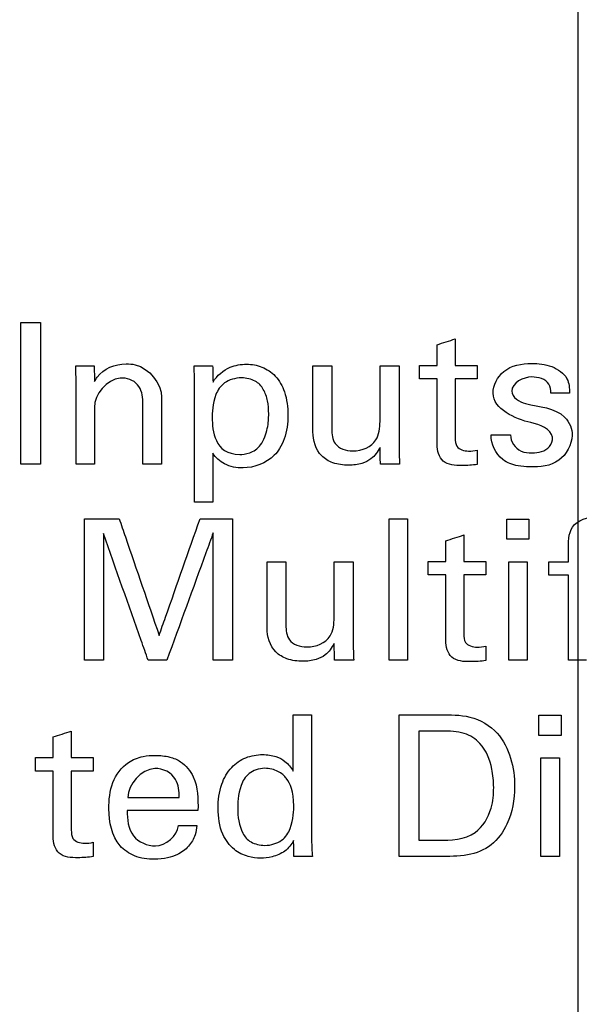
# Model space of a CAD drawing. Header units: inches. Extents: x 0 to 34, y 0 to 22.
# Tile 84 of 111: x 14.119 to 14.396, y 17.82 to 18.308. Entities that reach past the tile are written whole.
import ezdxf

# ---------------------------------------------------------------- set-up
doc = ezdxf.new("R2010")
doc.units = ezdxf.units.IN
doc.header["$LTSCALE"] = 1.87
doc.header["$MEASUREMENT"] = 0
doc.layers.get('0').update_dxf_attribs({"linetype": 'CONTINUOUS'})
doc.layers.add('DATUMCURVES', color=7, linetype='CONTINUOUS')
doc.layers.add('DIMENSIONS', color=7, linetype='CONTINUOUS')
doc.styles.get("Standard").update_dxf_attribs({"font": 'txt', "width": 0.8})
doc.dimstyles.new('DIMSTYLE_1', dxfattribs={"dimtxt": 0.125, "dimasz": 0.18, "dimexe": 0.18, "dimexo": 0.0625, "dimgap": 0.09, "dimtad": 0, "dimtih": 1, "dimtoh": 1, "dimdec": 3, "dimzin": 4, "dimdsep": 46, "dimtxsty": 'STANDARD', "dimblk": '_FILLED', "dimblk1": '_FILLED', "dimblk2": '_FILLED', "dimcen": 0.09, "dimadec": 0, "dimazin": 0, "dimtp": 0.001, "dimtm": 0.001, "dimtfac": 1, "dimtdec": 3, "dimtofl": 0, "dimtmove": 0, "dimatfit": 3, "dimldrblk": '_FILLED', "dimfxl": 1, "dimtolj": 1, "dimtzin": 4, "dimarcsym": 0})

# ---------------------------------------------------------------- blocks, each defined once
blk = doc.blocks.new('_FILLED')
at = {"color": 0, "linetype": 'BYBLOCK'}
blk.add_solid([(0, 0), (-1, 0.1736), (-1, -0.1736)], dxfattribs=at)
blk = doc.blocks.new('*D5')
at = {"layer": 'DIMENSIONS', "color": 2, "linetype": 'CONTINUOUS'}
for p, q in [((13.50928, 17.28152), (13.50928, 20.0984)), ((14.39598, 17.28152), (14.39598, 20.0984)), ((13.50928, 19.9734), (13.14928, 19.9734)), ((14.39598, 19.9734), (14.74806, 19.9734))]:
    blk.add_line(p, q, dxfattribs=at)
at = {"layer": 'DIMENSIONS', "color": 2, "linetype": 'CONTINUOUS', "xscale": 0.18, "yscale": 0.18, "zscale": 0.18}
blk.add_blockref('_FILLED', (13.50928, 19.9734), dxfattribs=at)
at = {"layer": 'DIMENSIONS', "color": 2, "linetype": 'CONTINUOUS', "xscale": 0.18, "yscale": 0.18, "zscale": 0.18, "rotation": 180}
blk.add_blockref('_FILLED', (14.39598, 19.9734), dxfattribs=at)
at = {"layer": 'DIMENSIONS', "color": 2, "linetype": 'CONTINUOUS', "width": 0.8}
for s, p in [('[', (15.33556, 19.9109)), (']', (15.93556, 19.9109)), ('.887', (14.81056, 19.9109)), ('22.52', (15.43556, 19.9109))]:
    blk.add_text(s, height=0.125, dxfattribs=at).set_placement(p)

msp = doc.modelspace()

# ---------------------------------------------------------------- linework, layer by layer
at = {"layer": 'DATUMCURVES', "color": 40, "linetype": 'CONTINUOUS'}
for points in [[(14.11951, 18.15818, 0.8645), (14.12275, 18.15818, 0.8645), (14.12599, 18.15818, 0.8645), (14.12923, 18.15818, 0.8645)], [(14.32591, 18.14719, 0.8645), (14.32892, 18.14817, 0.8645), (14.33194, 18.14914, 0.8645), (14.33495, 18.15011, 0.8645)], [(14.32591, 18.13698, 0.8645), (14.32591, 18.14038, 0.8645), (14.32591, 18.14379, 0.8645), (14.32591, 18.14719, 0.8645)], [(14.33495, 18.15011, 0.8645), (14.33495, 18.14573, 0.8645), (14.33495, 18.14136, 0.8645), (14.33495, 18.13698, 0.8645)], [(14.14683, 18.13115, 0.8645), (14.1468, 18.13303, 0.8645), (14.14677, 18.13491, 0.8645), (14.14674, 18.13679, 0.8645)], [(14.14674, 18.13679, 0.8645), (14.14978, 18.13679, 0.8645), (14.15282, 18.13679, 0.8645), (14.15586, 18.13679, 0.8645)], [(14.15586, 18.13679, 0.8645), (14.1559, 18.13416, 0.8645), (14.15594, 18.13154, 0.8645), (14.15597, 18.12891, 0.8645)], [(14.20564, 18.12882, 0.8645), (14.20564, 18.13148, 0.8645), (14.20547, 18.13413, 0.8645), (14.20536, 18.13679, 0.8645)], [(14.20536, 18.13679, 0.8645), (14.20844, 18.13679, 0.8645), (14.21151, 18.13679, 0.8645), (14.21459, 18.13679, 0.8645)], [(14.21459, 18.13679, 0.8645), (14.21466, 18.1341, 0.8645), (14.21472, 18.13141, 0.8645), (14.21478, 18.12872, 0.8645)], [(14.26437, 18.13679, 0.8645), (14.26748, 18.13679, 0.8645), (14.27059, 18.13679, 0.8645), (14.2737, 18.13679, 0.8645)], [(14.29762, 18.13679, 0.8645), (14.30076, 18.13679, 0.8645), (14.30391, 18.13679, 0.8645), (14.30706, 18.13679, 0.8645)], [(14.31725, 18.13698, 0.8645), (14.32014, 18.13698, 0.8645), (14.32302, 18.13698, 0.8645), (14.32591, 18.13698, 0.8645)], [(14.31725, 18.13027, 0.8645), (14.31725, 18.13251, 0.8645), (14.31725, 18.13474, 0.8645), (14.31725, 18.13698, 0.8645)], [(14.33495, 18.13698, 0.8645), (14.33858, 18.13698, 0.8645), (14.34222, 18.13698, 0.8645), (14.34585, 18.13698, 0.8645)], [(14.34585, 18.13698, 0.8645), (14.34585, 18.13474, 0.8645), (14.34585, 18.13251, 0.8645), (14.34585, 18.13027, 0.8645)], [(14.32591, 18.13027, 0.8645), (14.32302, 18.13027, 0.8645), (14.32014, 18.13027, 0.8645), (14.31725, 18.13027, 0.8645)], [(14.34585, 18.13027, 0.8645), (14.34222, 18.13027, 0.8645), (14.33858, 18.13027, 0.8645), (14.33495, 18.13027, 0.8645)], [(14.37286, 18.13124, 0.8645), (14.36882, 18.13124, 0.8645), (14.36295, 18.12829, 0.8645), (14.36295, 18.12424, 0.8645)], [(14.37247, 18.10859, 0.8645), (14.36475, 18.11036, 0.8645), (14.35371, 18.11526, 0.8645), (14.35371, 18.12318, 0.8645)], [(14.36295, 18.12424, 0.8645), (14.36295, 18.12115, 0.8645), (14.36686, 18.11883, 0.8645), (14.36985, 18.11802, 0.8645)], [(14.39164, 18.12327, 0.8645), (14.38852, 18.12327, 0.8645), (14.38541, 18.12327, 0.8645), (14.38229, 18.12327, 0.8645)], [(14.2144, 18.11092, 0.8645), (14.2144, 18.105, 0.8645), (14.21527, 18.09284, 0.8645), (14.2281, 18.09284, 0.8645)], [(14.35274, 18.10247, 0.8645), (14.35595, 18.10247, 0.8645), (14.35916, 18.10247, 0.8645), (14.36237, 18.10247, 0.8645)], [(14.29782, 18.08798, 0.8645), (14.29775, 18.09077, 0.8645), (14.29768, 18.09356, 0.8645), (14.29762, 18.09634, 0.8645)], [(14.30706, 18.09712, 0.8645), (14.30706, 18.09407, 0.8645), (14.30723, 18.09103, 0.8645), (14.30734, 18.08798, 0.8645)], [(14.34585, 18.09498, 0.8645), (14.34585, 18.09262, 0.8645), (14.34585, 18.09025, 0.8645), (14.34585, 18.08789, 0.8645)], [(14.12923, 18.08798, 0.8645), (14.12599, 18.08798, 0.8645), (14.12275, 18.08798, 0.8645), (14.11951, 18.08798, 0.8645)], [(14.15597, 18.08798, 0.8645), (14.15293, 18.08798, 0.8645), (14.14988, 18.08798, 0.8645), (14.14683, 18.08798, 0.8645)], [(14.18931, 18.08798, 0.8645), (14.1862, 18.08798, 0.8645), (14.18309, 18.08798, 0.8645), (14.17998, 18.08798, 0.8645)], [(14.30734, 18.08798, 0.8645), (14.30417, 18.08798, 0.8645), (14.30099, 18.08798, 0.8645), (14.29782, 18.08798, 0.8645)], [(14.21469, 18.06922, 0.8645), (14.21167, 18.06922, 0.8645), (14.20866, 18.06922, 0.8645), (14.20564, 18.06922, 0.8645)], [(14.30219, 18.06086, 0.8645), (14.30523, 18.06086, 0.8645), (14.30828, 18.06086, 0.8645), (14.31133, 18.06086, 0.8645)], [(14.36052, 18.06076, 0.8645), (14.36418, 18.06076, 0.8645), (14.36785, 18.06076, 0.8645), (14.37151, 18.06076, 0.8645)], [(14.36052, 18.05074, 0.8645), (14.36052, 18.05408, 0.8645), (14.36052, 18.05742, 0.8645), (14.36052, 18.06076, 0.8645)], [(14.37151, 18.06076, 0.8645), (14.37151, 18.05742, 0.8645), (14.37151, 18.05408, 0.8645), (14.37151, 18.05074, 0.8645)], [(14.33019, 18.04997, 0.8645), (14.33321, 18.05094, 0.8645), (14.33622, 18.05192, 0.8645), (14.33923, 18.05289, 0.8645)], [(14.33019, 18.03976, 0.8645), (14.33019, 18.04316, 0.8645), (14.33019, 18.04657, 0.8645), (14.33019, 18.04997, 0.8645)], [(14.33923, 18.05289, 0.8645), (14.33923, 18.04851, 0.8645), (14.33923, 18.04413, 0.8645), (14.33923, 18.03976, 0.8645)], [(14.37151, 18.05074, 0.8645), (14.36785, 18.05074, 0.8645), (14.36418, 18.05074, 0.8645), (14.36052, 18.05074, 0.8645)], [(14.39105, 18.03957, 0.8645), (14.39105, 18.04141, 0.8645), (14.39105, 18.04326, 0.8645), (14.39105, 18.04511, 0.8645)], [(14.24163, 18.03957, 0.8645), (14.24474, 18.03957, 0.8645), (14.24785, 18.03957, 0.8645), (14.25096, 18.03957, 0.8645)], [(14.27487, 18.03957, 0.8645), (14.27801, 18.03957, 0.8645), (14.28115, 18.03957, 0.8645), (14.2843, 18.03957, 0.8645)], [(14.32154, 18.03976, 0.8645), (14.32443, 18.03976, 0.8645), (14.32731, 18.03976, 0.8645), (14.33019, 18.03976, 0.8645)], [(14.32154, 18.03305, 0.8645), (14.32154, 18.03529, 0.8645), (14.32154, 18.03752, 0.8645), (14.32154, 18.03976, 0.8645)], [(14.33923, 18.03976, 0.8645), (14.34286, 18.03976, 0.8645), (14.34649, 18.03976, 0.8645), (14.35012, 18.03976, 0.8645)], [(14.35012, 18.03976, 0.8645), (14.35012, 18.03752, 0.8645), (14.35012, 18.03529, 0.8645), (14.35012, 18.03305, 0.8645)], [(14.3615, 18.03957, 0.8645), (14.36455, 18.03957, 0.8645), (14.36759, 18.03957, 0.8645), (14.37064, 18.03957, 0.8645)], [(14.38142, 18.03296, 0.8645), (14.38142, 18.03516, 0.8645), (14.38142, 18.03736, 0.8645), (14.38142, 18.03957, 0.8645)], [(14.38142, 18.03957, 0.8645), (14.38463, 18.03957, 0.8645), (14.38784, 18.03957, 0.8645), (14.39105, 18.03957, 0.8645)], [(14.33019, 18.03305, 0.8645), (14.32731, 18.03305, 0.8645), (14.32443, 18.03305, 0.8645), (14.32154, 18.03305, 0.8645)], [(14.35012, 18.03305, 0.8645), (14.34649, 18.03305, 0.8645), (14.34286, 18.03305, 0.8645), (14.33923, 18.03305, 0.8645)], [(14.39105, 18.03296, 0.8645), (14.38784, 18.03296, 0.8645), (14.38463, 18.03296, 0.8645), (14.38142, 18.03296, 0.8645)], [(14.27507, 17.99076, 0.8645), (14.275, 17.99355, 0.8645), (14.27494, 17.99633, 0.8645), (14.27487, 17.99912, 0.8645)], [(14.2843, 17.9999, 0.8645), (14.2843, 17.99685, 0.8645), (14.28449, 17.99381, 0.8645), (14.28459, 17.99076, 0.8645)], [(14.35012, 17.99776, 0.8645), (14.35012, 17.99539, 0.8645), (14.35012, 17.99303, 0.8645), (14.35012, 17.99067, 0.8645)], [(14.16045, 17.99076, 0.8645), (14.1573, 17.99076, 0.8645), (14.15416, 17.99076, 0.8645), (14.15101, 17.99076, 0.8645)], [(14.19185, 17.99076, 0.8645), (14.18877, 17.99076, 0.8645), (14.18569, 17.99076, 0.8645), (14.18261, 17.99076, 0.8645)], [(14.22441, 17.99076, 0.8645), (14.22124, 17.99076, 0.8645), (14.21807, 17.99076, 0.8645), (14.21489, 17.99076, 0.8645)], [(14.28459, 17.99076, 0.8645), (14.28142, 17.99076, 0.8645), (14.27825, 17.99076, 0.8645), (14.27507, 17.99076, 0.8645)], [(14.31133, 17.99076, 0.8645), (14.30828, 17.99076, 0.8645), (14.30523, 17.99076, 0.8645), (14.30219, 17.99076, 0.8645)], [(14.37064, 17.99076, 0.8645), (14.36759, 17.99076, 0.8645), (14.36455, 17.99076, 0.8645), (14.3615, 17.99076, 0.8645)], [(14.40009, 17.99076, 0.8645), (14.39708, 17.99076, 0.8645), (14.39406, 17.99076, 0.8645), (14.39105, 17.99076, 0.8645)], [(14.25455, 17.96363, 0.8645), (14.2576, 17.96363, 0.8645), (14.26065, 17.96363, 0.8645), (14.26369, 17.96363, 0.8645)], [(14.37647, 17.96354, 0.8645), (14.38013, 17.96354, 0.8645), (14.3838, 17.96354, 0.8645), (14.38746, 17.96354, 0.8645)], [(14.37647, 17.95352, 0.8645), (14.37647, 17.95686, 0.8645), (14.37647, 17.9602, 0.8645), (14.37647, 17.96354, 0.8645)], [(14.38746, 17.96354, 0.8645), (14.38746, 17.9602, 0.8645), (14.38746, 17.95686, 0.8645), (14.38746, 17.95352, 0.8645)], [(14.13545, 17.95275, 0.8645), (14.13847, 17.95372, 0.8645), (14.14148, 17.95469, 0.8645), (14.1445, 17.95567, 0.8645)], [(14.13545, 17.94254, 0.8645), (14.13545, 17.94594, 0.8645), (14.13545, 17.94934, 0.8645), (14.13545, 17.95275, 0.8645)], [(14.1445, 17.95567, 0.8645), (14.1445, 17.95129, 0.8645), (14.1445, 17.94691, 0.8645), (14.1445, 17.94254, 0.8645)], [(14.32854, 17.95567, 0.8645), (14.32465, 17.95567, 0.8645), (14.32076, 17.95567, 0.8645), (14.31688, 17.95567, 0.8645)], [(14.38746, 17.95352, 0.8645), (14.3838, 17.95352, 0.8645), (14.38013, 17.95352, 0.8645), (14.37647, 17.95352, 0.8645)], [(14.1268, 17.94254, 0.8645), (14.12968, 17.94254, 0.8645), (14.13257, 17.94254, 0.8645), (14.13545, 17.94254, 0.8645)], [(14.1268, 17.93583, 0.8645), (14.1268, 17.93806, 0.8645), (14.1268, 17.9403, 0.8645), (14.1268, 17.94254, 0.8645)], [(14.1445, 17.94254, 0.8645), (14.14813, 17.94254, 0.8645), (14.15176, 17.94254, 0.8645), (14.15539, 17.94254, 0.8645)], [(14.15539, 17.94254, 0.8645), (14.15539, 17.9403, 0.8645), (14.15539, 17.93806, 0.8645), (14.15539, 17.93583, 0.8645)], [(14.37743, 17.94235, 0.8645), (14.38048, 17.94235, 0.8645), (14.38353, 17.94235, 0.8645), (14.38658, 17.94235, 0.8645)], [(14.13545, 17.93583, 0.8645), (14.13257, 17.93583, 0.8645), (14.12968, 17.93583, 0.8645), (14.1268, 17.93583, 0.8645)], [(14.15539, 17.93583, 0.8645), (14.15176, 17.93583, 0.8645), (14.14813, 17.93583, 0.8645), (14.1445, 17.93583, 0.8645)], [(14.25485, 17.91862, 0.8645), (14.25485, 17.92572, 0.8645), (14.25319, 17.92961, 0.8645), (14.25115, 17.93223, 0.8645)], [(14.18621, 17.89869, 0.8645), (14.1913, 17.89869, 0.8645), (14.19711, 17.90374, 0.8645), (14.19768, 17.9088, 0.8645)], [(14.19768, 17.9088, 0.8645), (14.20073, 17.9088, 0.8645), (14.20378, 17.9088, 0.8645), (14.20682, 17.9088, 0.8645)], [(14.15539, 17.90054, 0.8645), (14.15539, 17.89817, 0.8645), (14.15539, 17.89581, 0.8645), (14.15539, 17.89344, 0.8645)], [(14.25494, 17.89354, 0.8645), (14.25488, 17.89613, 0.8645), (14.25481, 17.89872, 0.8645), (14.25474, 17.90132, 0.8645)], [(14.26369, 17.90132, 0.8645), (14.26369, 17.89872, 0.8645), (14.26388, 17.89613, 0.8645), (14.26407, 17.89354, 0.8645)], [(14.31688, 17.90151, 0.8645), (14.32005, 17.90151, 0.8645), (14.32322, 17.90151, 0.8645), (14.3264, 17.90151, 0.8645)], [(14.26407, 17.89354, 0.8645), (14.26103, 17.89354, 0.8645), (14.25799, 17.89354, 0.8645), (14.25494, 17.89354, 0.8645)], [(14.38658, 17.89354, 0.8645), (14.38353, 17.89354, 0.8645), (14.38048, 17.89354, 0.8645), (14.37743, 17.89354, 0.8645)]]:
    msp.add_open_spline(points, degree=3, dxfattribs=at)
for points, knots in [([(14.11951, 18.08798, 0.8645), (14.11951, 18.09164, 0.8645), (14.11951, 18.11504, 0.8645), (14.11951, 18.13844, 0.8645), (14.11951, 18.15818, 0.8645)], [0, 0, 0, 0, 0.15625, 1, 1, 1, 1]), ([(14.12923, 18.15818, 0.8645), (14.12923, 18.15452, 0.8645), (14.12923, 18.13112, 0.8645), (14.12923, 18.10772, 0.8645), (14.12923, 18.08798, 0.8645)], [0, 0, 0, 0, 0.15625, 1, 1, 1, 1]), ([(14.15597, 18.12891, 0.8645), (14.15637, 18.12968, 0.8645), (14.15937, 18.13506, 0.8645), (14.16637, 18.13776, 0.8645), (14.17163, 18.13776, 0.8645)], [0, 0, 0, 0, 0.142103, 1, 1, 1, 1]), ([(14.17163, 18.13776, 0.8645), (14.17317, 18.13776, 0.8645), (14.18164, 18.13719, 0.8645), (14.18931, 18.12806, 0.8645), (14.18931, 18.12114, 0.8645)], [0, 0, 0, 0, 0.182365, 1, 1, 1, 1]), ([(14.21478, 18.12872, 0.8645), (14.2167, 18.13194, 0.8645), (14.22211, 18.13646, 0.8645), (14.23125, 18.13801, 0.8645), (14.23929, 18.13667, 0.8645), (14.24638, 18.13188, 0.8645), (14.25113, 18.12321, 0.8645), (14.25239, 18.11222, 0.8645), (14.25121, 18.10255, 0.8645), (14.24875, 18.0973, 0.8645), (14.24784, 18.09581, 0.8645)], [0, 0, 0, 0, 0.153769, 0.266615, 0.372886, 0.481398, 0.605793, 0.766066, 0.928995, 1, 1, 1, 1]), ([(14.26437, 18.10402, 0.8645), (14.26437, 18.10573, 0.8645), (14.26437, 18.11665, 0.8645), (14.26437, 18.12757, 0.8645), (14.26437, 18.13679, 0.8645)], [0, 0, 0, 0, 0.15625, 1, 1, 1, 1]), ([(14.2737, 18.13679, 0.8645), (14.2737, 18.13515, 0.8645), (14.2737, 18.12469, 0.8645), (14.2737, 18.11422, 0.8645), (14.2737, 18.10538, 0.8645)], [0, 0, 0, 0, 0.15625, 1, 1, 1, 1]), ([(14.29762, 18.10917, 0.8645), (14.29762, 18.11061, 0.8645), (14.29762, 18.11982, 0.8645), (14.29762, 18.12902, 0.8645), (14.29762, 18.13679, 0.8645)], [0, 0, 0, 0, 0.15625, 1, 1, 1, 1]), ([(14.30706, 18.13679, 0.8645), (14.30706, 18.13472, 0.8645), (14.30706, 18.1215, 0.8645), (14.30706, 18.10828, 0.8645), (14.30706, 18.09712, 0.8645)], [0, 0, 0, 0, 0.15625, 1, 1, 1, 1]), ([(14.35371, 18.12318, 0.8645), (14.35371, 18.12717, 0.8645), (14.35847, 18.13629, 0.8645), (14.37153, 18.13854, 0.8645), (14.38268, 18.13723, 0.8645), (14.39118, 18.13173, 0.8645), (14.39164, 18.12568, 0.8645), (14.39164, 18.12327, 0.8645)], [0, 0, 0, 0, 0.224694, 0.493547, 0.683522, 0.864808, 1, 1, 1, 1]), ([(14.14683, 18.08798, 0.8645), (14.14683, 18.09023, 0.8645), (14.14683, 18.10462, 0.8645), (14.14683, 18.11901, 0.8645), (14.14683, 18.13115, 0.8645)], [0, 0, 0, 0, 0.15625, 1, 1, 1, 1]), ([(14.17998, 18.11899, 0.8645), (14.17998, 18.12192, 0.8645), (14.17855, 18.12852, 0.8645), (14.16483, 18.13359, 0.8645), (14.15597, 18.12253, 0.8645), (14.15597, 18.11608, 0.8645)], [0, 0, 0, 0, 0.23438, 0.482152, 1, 1, 1, 1]), ([(14.20564, 18.06922, 0.8645), (14.20564, 18.07232, 0.8645), (14.20564, 18.09219, 0.8645), (14.20564, 18.11205, 0.8645), (14.20564, 18.12882, 0.8645)], [0, 0, 0, 0, 0.15625, 1, 1, 1, 1]), ([(14.22898, 18.13076, 0.8645), (14.22579, 18.13078, 0.8645), (14.21967, 18.12882, 0.8645), (14.21453, 18.12056, 0.8645), (14.2144, 18.11311, 0.8645), (14.2144, 18.11092, 0.8645)], [0, 0, 0, 0, 0.25, 0.5, 1, 1, 1, 1]), ([(14.2281, 18.09284, 0.8645), (14.22927, 18.09284, 0.8645), (14.23285, 18.09302, 0.8645), (14.23917, 18.09706, 0.8645), (14.24218, 18.10608, 0.8645), (14.24253, 18.11383, 0.8645), (14.24208, 18.11932, 0.8645), (14.24003, 18.12541, 0.8645), (14.23621, 18.12961, 0.8645), (14.23135, 18.13074, 0.8645), (14.22898, 18.13076, 0.8645)], [0, 0, 0, 0, 0.101646, 0.203292, 0.317088, 0.430884, 0.573163, 0.715442, 0.857721, 1, 1, 1, 1]), ([(14.32591, 18.09771, 0.8645), (14.32591, 18.0994, 0.8645), (14.32591, 18.11026, 0.8645), (14.32591, 18.12111, 0.8645), (14.32591, 18.13027, 0.8645)], [0, 0, 0, 0, 0.15625, 1, 1, 1, 1]), ([(14.33495, 18.13027, 0.8645), (14.33495, 18.12875, 0.8645), (14.33495, 18.11899, 0.8645), (14.33495, 18.10924, 0.8645), (14.33495, 18.10101, 0.8645)], [0, 0, 0, 0, 0.15625, 1, 1, 1, 1]), ([(14.38229, 18.12327, 0.8645), (14.38235, 18.12476, 0.8645), (14.38174, 18.12977, 0.8645), (14.37596, 18.13124, 0.8645), (14.37286, 18.13124, 0.8645)], [0, 0, 0, 0, 0.324186, 1, 1, 1, 1]), ([(14.17998, 18.08798, 0.8645), (14.17998, 18.0896, 0.8645), (14.17998, 18.09993, 0.8645), (14.17998, 18.11027, 0.8645), (14.17998, 18.11899, 0.8645)], [0, 0, 0, 0, 0.15625, 1, 1, 1, 1]), ([(14.18931, 18.12114, 0.8645), (14.18931, 18.11941, 0.8645), (14.18931, 18.10836, 0.8645), (14.18931, 18.09731, 0.8645), (14.18931, 18.08798, 0.8645)], [0, 0, 0, 0, 0.15625, 1, 1, 1, 1]), ([(14.36985, 18.11802, 0.8645), (14.37649, 18.11645, 0.8645), (14.38638, 18.11599, 0.8645), (14.39237, 18.10725, 0.8645), (14.39372, 18.09921, 0.8645), (14.38719, 18.08752, 0.8645), (14.37508, 18.08628, 0.8645), (14.36792, 18.08682, 0.8645), (14.36607, 18.08715, 0.8645)], [0, 0, 0, 0, 0.315751, 0.395584, 0.469839, 0.685837, 0.915027, 1, 1, 1, 1]), ([(14.15597, 18.11608, 0.8645), (14.15597, 18.11462, 0.8645), (14.15597, 18.10525, 0.8645), (14.15597, 18.09588, 0.8645), (14.15597, 18.08798, 0.8645)], [0, 0, 0, 0, 0.15625, 1, 1, 1, 1]), ([(14.2737, 18.10538, 0.8645), (14.2737, 18.10292, 0.8645), (14.27443, 18.0966, 0.8645), (14.28536, 18.09311, 0.8645), (14.29671, 18.09797, 0.8645), (14.29762, 18.10606, 0.8645), (14.29762, 18.10917, 0.8645)], [0, 0, 0, 0, 0.189877, 0.432291, 0.759162, 1, 1, 1, 1]), ([(14.37307, 18.09362, 0.8645), (14.3761, 18.09362, 0.8645), (14.38147, 18.09468, 0.8645), (14.38504, 18.10453, 0.8645), (14.37668, 18.10764, 0.8645), (14.37247, 18.10859, 0.8645)], [0, 0, 0, 0, 0.338408, 0.518135, 1, 1, 1, 1]), ([(14.29762, 18.09634, 0.8645), (14.29651, 18.09419, 0.8645), (14.29404, 18.0907, 0.8645), (14.28821, 18.08791, 0.8645), (14.28164, 18.08722, 0.8645), (14.27454, 18.08808, 0.8645), (14.26644, 18.09279, 0.8645), (14.26437, 18.09981, 0.8645), (14.26437, 18.10402, 0.8645)], [0, 0, 0, 0, 0.15785, 0.266132, 0.411415, 0.584063, 0.725235, 1, 1, 1, 1]), ([(14.36607, 18.08715, 0.8645), (14.36328, 18.08766, 0.8645), (14.35645, 18.09014, 0.8645), (14.3527, 18.09798, 0.8645), (14.35274, 18.10247, 0.8645)], [0, 0, 0, 0, 0.380528, 1, 1, 1, 1]), ([(14.36237, 18.10247, 0.8645), (14.36228, 18.09928, 0.8645), (14.36605, 18.09386, 0.8645), (14.37124, 18.09362, 0.8645), (14.37307, 18.09362, 0.8645)], [0, 0, 0, 0, 0.63554, 1, 1, 1, 1]), ([(14.34585, 18.08789, 0.8645), (14.34335, 18.08745, 0.8645), (14.33784, 18.08715, 0.8645), (14.32788, 18.08764, 0.8645), (14.32591, 18.09479, 0.8645), (14.32591, 18.09771, 0.8645)], [0, 0, 0, 0, 0.293934, 0.662892, 1, 1, 1, 1]), ([(14.33495, 18.10101, 0.8645), (14.33495, 18.0996, 0.8645), (14.33514, 18.09562, 0.8645), (14.34106, 18.09415, 0.8645), (14.34442, 18.09464, 0.8645), (14.34585, 18.09498, 0.8645)], [0, 0, 0, 0, 0.286535, 0.702475, 1, 1, 1, 1]), ([(14.24784, 18.09581, 0.8645), (14.24707, 18.09458, 0.8645), (14.24275, 18.08896, 0.8645), (14.23207, 18.08499, 0.8645), (14.22068, 18.08723, 0.8645), (14.21606, 18.0912, 0.8645), (14.21469, 18.09343, 0.8645)], [0, 0, 0, 0, 0.112958, 0.549939, 0.795262, 1, 1, 1, 1]), ([(14.21469, 18.09343, 0.8645), (14.21469, 18.09217, 0.8645), (14.21469, 18.0841, 0.8645), (14.21469, 18.07603, 0.8645), (14.21469, 18.06922, 0.8645)], [0, 0, 0, 0, 0.15625, 1, 1, 1, 1]), ([(14.15101, 18.06096, 0.8645), (14.1519, 18.06096, 0.8645), (14.15764, 18.06096, 0.8645), (14.16338, 18.06096, 0.8645), (14.16822, 18.06096, 0.8645)], [0, 0, 0, 0, 0.15625, 1, 1, 1, 1]), ([(14.15101, 17.99076, 0.8645), (14.15101, 17.99442, 0.8645), (14.15101, 18.01781, 0.8645), (14.15101, 18.04121, 0.8645), (14.15101, 18.06096, 0.8645)], [0, 0, 0, 0, 0.15625, 1, 1, 1, 1]), ([(14.16822, 18.06096, 0.8645), (14.16925, 18.05794, 0.8645), (14.17586, 18.03866, 0.8645), (14.18247, 18.01938, 0.8645), (14.18805, 18.00311, 0.8645)], [0, 0, 0, 0, 0.15625, 1, 1, 1, 1]), ([(14.18805, 18.00311, 0.8645), (14.18911, 18.00612, 0.8645), (14.19588, 18.0254, 0.8645), (14.20265, 18.04469, 0.8645), (14.20837, 18.06096, 0.8645)], [0, 0, 0, 0, 0.15625, 1, 1, 1, 1]), ([(14.20837, 18.06096, 0.8645), (14.2092, 18.06096, 0.8645), (14.21455, 18.06096, 0.8645), (14.2199, 18.06096, 0.8645), (14.22441, 18.06096, 0.8645)], [0, 0, 0, 0, 0.15625, 1, 1, 1, 1]), ([(14.22441, 18.06096, 0.8645), (14.22441, 18.0573, 0.8645), (14.22441, 18.0339, 0.8645), (14.22441, 18.0105, 0.8645), (14.22441, 17.99076, 0.8645)], [0, 0, 0, 0, 0.15625, 1, 1, 1, 1]), ([(14.30219, 17.99076, 0.8645), (14.30219, 17.99441, 0.8645), (14.30219, 18.01778, 0.8645), (14.30219, 18.04114, 0.8645), (14.30219, 18.06086, 0.8645)], [0, 0, 0, 0, 0.15625, 1, 1, 1, 1]), ([(14.31133, 18.06086, 0.8645), (14.31133, 18.0572, 0.8645), (14.31133, 18.03384, 0.8645), (14.31133, 18.01047, 0.8645), (14.31133, 17.99076, 0.8645)], [0, 0, 0, 0, 0.15625, 1, 1, 1, 1]), ([(14.39105, 18.04511, 0.8645), (14.39105, 18.04905, 0.8645), (14.39086, 18.05883, 0.8645), (14.40366, 18.06291, 0.8645), (14.41035, 18.06181, 0.8645), (14.41282, 18.06144, 0.8645)], [0, 0, 0, 0, 0.361826, 0.770653, 1, 1, 1, 1]), ([(14.21489, 18.05395, 0.8645), (14.21369, 18.05066, 0.8645), (14.20601, 18.0296, 0.8645), (14.19833, 18.00853, 0.8645), (14.19185, 17.99076, 0.8645)], [0, 0, 0, 0, 0.15625, 1, 1, 1, 1]), ([(14.21489, 17.99076, 0.8645), (14.21489, 17.99405, 0.8645), (14.21489, 18.01511, 0.8645), (14.21489, 18.03618, 0.8645), (14.21489, 18.05395, 0.8645)], [0, 0, 0, 0, 0.15625, 1, 1, 1, 1]), ([(14.18261, 17.99076, 0.8645), (14.18146, 17.99403, 0.8645), (14.17407, 18.01497, 0.8645), (14.16668, 18.0359, 0.8645), (14.16045, 18.05357, 0.8645)], [0, 0, 0, 0, 0.15625, 1, 1, 1, 1]), ([(14.16045, 18.05357, 0.8645), (14.16045, 18.05029, 0.8645), (14.16045, 18.02936, 0.8645), (14.16045, 18.00842, 0.8645), (14.16045, 17.99076, 0.8645)], [0, 0, 0, 0, 0.15625, 1, 1, 1, 1]), ([(14.24163, 18.0068, 0.8645), (14.24163, 18.00851, 0.8645), (14.24163, 18.01943, 0.8645), (14.24163, 18.03035, 0.8645), (14.24163, 18.03957, 0.8645)], [0, 0, 0, 0, 0.15625, 1, 1, 1, 1]), ([(14.25096, 18.03957, 0.8645), (14.25096, 18.03793, 0.8645), (14.25096, 18.02746, 0.8645), (14.25096, 18.01699, 0.8645), (14.25096, 18.00816, 0.8645)], [0, 0, 0, 0, 0.15625, 1, 1, 1, 1]), ([(14.27487, 18.01195, 0.8645), (14.27487, 18.01339, 0.8645), (14.27487, 18.0226, 0.8645), (14.27487, 18.0318, 0.8645), (14.27487, 18.03957, 0.8645)], [0, 0, 0, 0, 0.15625, 1, 1, 1, 1]), ([(14.2843, 18.03957, 0.8645), (14.2843, 18.0375, 0.8645), (14.2843, 18.02428, 0.8645), (14.2843, 18.01106, 0.8645), (14.2843, 17.9999, 0.8645)], [0, 0, 0, 0, 0.15625, 1, 1, 1, 1]), ([(14.3615, 17.99076, 0.8645), (14.3615, 17.9933, 0.8645), (14.3615, 18.00957, 0.8645), (14.3615, 18.02584, 0.8645), (14.3615, 18.03957, 0.8645)], [0, 0, 0, 0, 0.15625, 1, 1, 1, 1]), ([(14.37064, 18.03957, 0.8645), (14.37064, 18.03703, 0.8645), (14.37064, 18.02076, 0.8645), (14.37064, 18.00449, 0.8645), (14.37064, 17.99076, 0.8645)], [0, 0, 0, 0, 0.15625, 1, 1, 1, 1]), ([(14.33019, 18.00048, 0.8645), (14.33019, 18.00218, 0.8645), (14.33019, 18.01304, 0.8645), (14.33019, 18.02389, 0.8645), (14.33019, 18.03305, 0.8645)], [0, 0, 0, 0, 0.15625, 1, 1, 1, 1]), ([(14.33923, 18.03305, 0.8645), (14.33923, 18.03153, 0.8645), (14.33923, 18.02177, 0.8645), (14.33923, 18.01202, 0.8645), (14.33923, 18.00379, 0.8645)], [0, 0, 0, 0, 0.15625, 1, 1, 1, 1]), ([(14.39105, 17.99076, 0.8645), (14.39105, 17.99296, 0.8645), (14.39105, 18.00702, 0.8645), (14.39105, 18.02109, 0.8645), (14.39105, 18.03296, 0.8645)], [0, 0, 0, 0, 0.15625, 1, 1, 1, 1]), ([(14.25096, 18.00816, 0.8645), (14.25096, 18.0057, 0.8645), (14.25169, 17.99937, 0.8645), (14.26261, 17.99589, 0.8645), (14.27397, 18.00075, 0.8645), (14.27487, 18.00883, 0.8645), (14.27487, 18.01195, 0.8645)], [0, 0, 0, 0, 0.189877, 0.432291, 0.759162, 1, 1, 1, 1]), ([(14.27487, 17.99912, 0.8645), (14.27376, 17.99697, 0.8645), (14.27129, 17.99348, 0.8645), (14.26546, 17.99069, 0.8645), (14.25889, 17.98999, 0.8645), (14.25179, 17.99086, 0.8645), (14.24369, 17.99557, 0.8645), (14.24163, 18.00259, 0.8645), (14.24163, 18.0068, 0.8645)], [0, 0, 0, 0, 0.157913, 0.266196, 0.411331, 0.584117, 0.725281, 1, 1, 1, 1]), ([(14.35012, 17.99067, 0.8645), (14.34762, 17.99023, 0.8645), (14.34213, 17.98992, 0.8645), (14.33217, 17.99042, 0.8645), (14.33019, 17.99757, 0.8645), (14.33019, 18.00048, 0.8645)], [0, 0, 0, 0, 0.293556, 0.662712, 1, 1, 1, 1]), ([(14.33923, 18.00379, 0.8645), (14.33923, 18.00237, 0.8645), (14.33942, 17.9984, 0.8645), (14.34533, 17.99694, 0.8645), (14.3487, 17.99741, 0.8645), (14.35012, 17.99776, 0.8645)], [0, 0, 0, 0, 0.286621, 0.703339, 1, 1, 1, 1]), ([(14.25455, 17.93573, 0.8645), (14.25455, 17.93719, 0.8645), (14.25455, 17.94649, 0.8645), (14.25455, 17.95579, 0.8645), (14.25455, 17.96363, 0.8645)], [0, 0, 0, 0, 0.15625, 1, 1, 1, 1]), ([(14.26369, 17.96363, 0.8645), (14.26369, 17.96039, 0.8645), (14.26369, 17.93962, 0.8645), (14.26369, 17.91884, 0.8645), (14.26369, 17.90132, 0.8645)], [0, 0, 0, 0, 0.15625, 1, 1, 1, 1]), ([(14.30715, 17.96373, 0.8645), (14.30821, 17.96373, 0.8645), (14.31498, 17.96373, 0.8645), (14.32175, 17.96373, 0.8645), (14.32747, 17.96373, 0.8645)], [0, 0, 0, 0, 0.15625, 1, 1, 1, 1]), ([(14.30715, 17.89354, 0.8645), (14.30715, 17.89719, 0.8645), (14.30715, 17.92059, 0.8645), (14.30715, 17.94399, 0.8645), (14.30715, 17.96373, 0.8645)], [0, 0, 0, 0, 0.15625, 1, 1, 1, 1]), ([(14.32747, 17.96373, 0.8645), (14.3324, 17.96373, 0.8645), (14.34274, 17.96392, 0.8645), (14.35658, 17.95599, 0.8645), (14.3632, 17.94229, 0.8645), (14.36524, 17.92656, 0.8645), (14.36251, 17.91098, 0.8645), (14.35362, 17.89832, 0.8645), (14.34065, 17.89322, 0.8645), (14.33163, 17.89354, 0.8645), (14.32688, 17.89354, 0.8645)], [0, 0, 0, 0, 0.125888, 0.25954, 0.37918, 0.500667, 0.661041, 0.771121, 0.87903, 1, 1, 1, 1]), ([(14.31688, 17.95567, 0.8645), (14.31688, 17.95284, 0.8645), (14.31688, 17.93479, 0.8645), (14.31688, 17.91674, 0.8645), (14.31688, 17.90151, 0.8645)], [0, 0, 0, 0, 0.15625, 1, 1, 1, 1]), ([(14.35401, 17.92766, 0.8645), (14.35401, 17.93074, 0.8645), (14.35328, 17.93842, 0.8645), (14.34926, 17.94918, 0.8645), (14.33908, 17.95554, 0.8645), (14.33218, 17.95567, 0.8645), (14.32854, 17.95567, 0.8645)], [0, 0, 0, 0, 0.212848, 0.535278, 0.748013, 1, 1, 1, 1]), ([(14.16316, 17.91706, 0.8645), (14.16316, 17.92147, 0.8645), (14.16379, 17.93028, 0.8645), (14.17102, 17.93994, 0.8645), (14.17945, 17.94326, 0.8645), (14.18653, 17.94379, 0.8645), (14.19292, 17.94318, 0.8645), (14.20014, 17.94029, 0.8645), (14.20731, 17.93126, 0.8645), (14.20744, 17.92189, 0.8645), (14.2073, 17.91629, 0.8645)], [0, 0, 0, 0, 0.166529, 0.324154, 0.424323, 0.499812, 0.591124, 0.664692, 0.788321, 1, 1, 1, 1]), ([(14.22117, 17.93375, 0.8645), (14.22199, 17.93515, 0.8645), (14.22464, 17.93879, 0.8645), (14.23085, 17.94301, 0.8645), (14.23881, 17.94437, 0.8645), (14.24558, 17.94349, 0.8645), (14.25108, 17.94068, 0.8645), (14.2535, 17.93758, 0.8645), (14.25455, 17.93573, 0.8645)], [0, 0, 0, 0, 0.120629, 0.334444, 0.545828, 0.714005, 0.84021, 1, 1, 1, 1]), ([(14.37743, 17.89354, 0.8645), (14.37743, 17.89608, 0.8645), (14.37743, 17.91235, 0.8645), (14.37743, 17.92862, 0.8645), (14.37743, 17.94235, 0.8645)], [0, 0, 0, 0, 0.15625, 1, 1, 1, 1]), ([(14.38658, 17.94235, 0.8645), (14.38658, 17.9398, 0.8645), (14.38658, 17.92353, 0.8645), (14.38658, 17.90726, 0.8645), (14.38658, 17.89354, 0.8645)], [0, 0, 0, 0, 0.15625, 1, 1, 1, 1]), ([(14.19797, 17.92271, 0.8645), (14.19803, 17.92574, 0.8645), (14.19748, 17.93321, 0.8645), (14.18286, 17.94119, 0.8645), (14.17271, 17.92924, 0.8645), (14.17259, 17.92271, 0.8645)], [0, 0, 0, 0, 0.225826, 0.514318, 1, 1, 1, 1]), ([(14.25115, 17.93223, 0.8645), (14.25018, 17.9335, 0.8645), (14.24755, 17.93598, 0.8645), (14.23962, 17.93798, 0.8645), (14.2319, 17.93516, 0.8645), (14.22715, 17.92663, 0.8645), (14.22704, 17.9193, 0.8645), (14.22704, 17.91765, 0.8645)], [0, 0, 0, 0, 0.138791, 0.277582, 0.458187, 0.638791, 1, 1, 1, 1]), ([(14.13545, 17.90326, 0.8645), (14.13545, 17.90496, 0.8645), (14.13545, 17.91581, 0.8645), (14.13545, 17.92667, 0.8645), (14.13545, 17.93583, 0.8645)], [0, 0, 0, 0, 0.15625, 1, 1, 1, 1]), ([(14.1445, 17.93583, 0.8645), (14.1445, 17.9343, 0.8645), (14.1445, 17.92455, 0.8645), (14.1445, 17.9148, 0.8645), (14.1445, 17.90657, 0.8645)], [0, 0, 0, 0, 0.15625, 1, 1, 1, 1]), ([(14.25474, 17.90132, 0.8645), (14.25363, 17.89936, 0.8645), (14.25069, 17.89563, 0.8645), (14.24447, 17.89319, 0.8645), (14.23824, 17.89228, 0.8645), (14.23166, 17.89325, 0.8645), (14.2245, 17.89673, 0.8645), (14.21829, 17.90527, 0.8645), (14.2168, 17.91706, 0.8645), (14.218, 17.92713, 0.8645), (14.22036, 17.93236, 0.8645), (14.22117, 17.93375, 0.8645)], [0, 0, 0, 0, 0.092807, 0.187396, 0.267441, 0.351079, 0.457553, 0.587083, 0.7672, 0.933894, 1, 1, 1, 1]), ([(14.3264, 17.90151, 0.8645), (14.33266, 17.90151, 0.8645), (14.34518, 17.90212, 0.8645), (14.35328, 17.91604, 0.8645), (14.35401, 17.92425, 0.8645), (14.35401, 17.92766, 0.8645)], [0, 0, 0, 0, 0.431696, 0.764969, 1, 1, 1, 1]), ([(14.17259, 17.92271, 0.8645), (14.17391, 17.92271, 0.8645), (14.18237, 17.92271, 0.8645), (14.19083, 17.92271, 0.8645), (14.19797, 17.92271, 0.8645)], [0, 0, 0, 0, 0.15625, 1, 1, 1, 1]), ([(14.20682, 17.9088, 0.8645), (14.20663, 17.90725, 0.8645), (14.20609, 17.90352, 0.8645), (14.20286, 17.89818, 0.8645), (14.19778, 17.89441, 0.8645), (14.19187, 17.89243, 0.8645), (14.18461, 17.89178, 0.8645), (14.17603, 17.8929, 0.8645), (14.16514, 17.90037, 0.8645), (14.16316, 17.91069, 0.8645), (14.16316, 17.91706, 0.8645)], [0, 0, 0, 0, 0.069213, 0.165498, 0.267796, 0.343231, 0.439416, 0.589694, 0.717382, 1, 1, 1, 1]), ([(14.22704, 17.91765, 0.8645), (14.22704, 17.91332, 0.8645), (14.22798, 17.90632, 0.8645), (14.23302, 17.90023, 0.8645), (14.24123, 17.8982, 0.8645), (14.24966, 17.90097, 0.8645), (14.25472, 17.90936, 0.8645), (14.25485, 17.91673, 0.8645), (14.25485, 17.91862, 0.8645)], [0, 0, 0, 0, 0.218699, 0.328049, 0.437398, 0.578049, 0.718699, 1, 1, 1, 1]), ([(14.17221, 17.91629, 0.8645), (14.17212, 17.91196, 0.8645), (14.17314, 17.90263, 0.8645), (14.18223, 17.89869, 0.8645), (14.18621, 17.89869, 0.8645)], [0, 0, 0, 0, 0.52113, 1, 1, 1, 1]), ([(14.2073, 17.91629, 0.8645), (14.20547, 17.91629, 0.8645), (14.19377, 17.91629, 0.8645), (14.18208, 17.91629, 0.8645), (14.17221, 17.91629, 0.8645)], [0, 0, 0, 0, 0.15625, 1, 1, 1, 1]), ([(14.15539, 17.89344, 0.8645), (14.15289, 17.893, 0.8645), (14.14739, 17.8927, 0.8645), (14.13743, 17.89319, 0.8645), (14.13545, 17.90035, 0.8645), (14.13545, 17.90326, 0.8645)], [0, 0, 0, 0, 0.293415, 0.66285, 1, 1, 1, 1]), ([(14.1445, 17.90657, 0.8645), (14.1445, 17.90515, 0.8645), (14.14469, 17.90118, 0.8645), (14.1506, 17.89971, 0.8645), (14.15396, 17.90019, 0.8645), (14.15539, 17.90054, 0.8645)], [0, 0, 0, 0, 0.286555, 0.702451, 1, 1, 1, 1]), ([(14.32688, 17.89354, 0.8645), (14.32586, 17.89354, 0.8645), (14.31928, 17.89354, 0.8645), (14.3127, 17.89354, 0.8645), (14.30715, 17.89354, 0.8645)], [0, 0, 0, 0, 0.15625, 1, 1, 1, 1])]:
    msp.add_open_spline(points, degree=3, knots=knots, dxfattribs=at)

# ---------------------------------------------------------------- dimensions: what is measured, and where the dimension line sits
at = {"layer": 'DIMENSIONS', "color": 2, "linetype": 'CONTINUOUS'}
dim = msp.add_linear_dim(base=(13.50928, 19.9734), p1=(14.39598, 17.28152), p2=(13.50928, 17.28152), angle=180, dimstyle='DIMSTYLE_1', dxfattribs=at)
dim.commit()
dim.dimension.update_dxf_attribs({"geometry": '*D5', "text_midpoint": (15.42306, 19.9734), "dimtype": 160})

doc.saveas('drawing.dxf')
